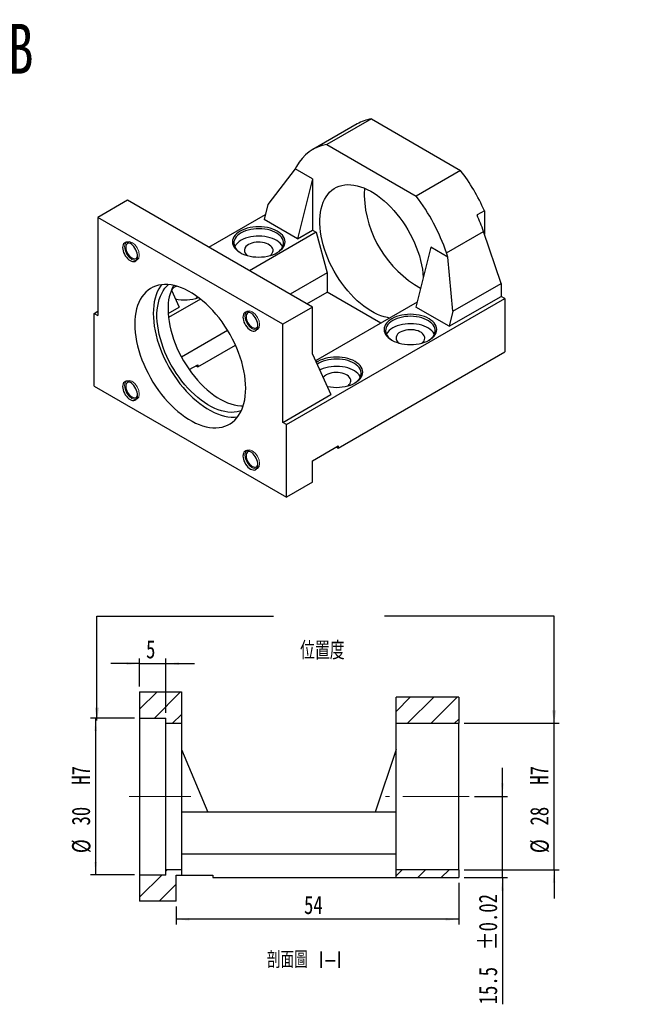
# Model space of a CAD drawing. Header units: millimetres. Extents: x 42 to 277, y 9 to 197.
# Tile 2 of 2: x 159 to 277, y 9 to 197. Entities that reach past the tile are written whole.
import ezdxf

# ---------------------------------------------------------------- set-up
doc = ezdxf.new("R2010")
doc.units = ezdxf.units.MM
doc.linetypes.add('CENTERX2', pattern=[20.32, 12.7, -2.54, 2.54, -2.54])
doc.layers.add('FORMAT', color=7, linetype='Continuous')
doc.styles.add('SLDTEXTSTYLE0', font='TXT', dxfattribs={"width": 0.75})
doc.styles.add('SLDTEXTSTYLE1', font='TXT', dxfattribs={"width": 0.75, "bigfont": 'bigfont'})
doc.styles.add('SLDTEXTSTYLE2', font='TXT', dxfattribs={"width": 0.666667})
doc.dimstyles.new('SLDDIMSTYLE1', dxfattribs={"dimtxt": 0.18, "dimasz": 2.5, "dimexe": 0, "dimexo": 0.0625, "dimgap": 0, "dimtad": 0, "dimtih": 1, "dimtoh": 1, "dimdec": 0, "dimrnd": 1e-09, "dimzin": 0, "dimdsep": 46, "dimtxsty": 'Standard', "dimsah": 1, "dimcen": 0.09, "dimadec": 0, "dimazin": 0, "dimtfac": 2.5, "dimtdec": 0, "dimtofl": 0, "dimtmove": 0, "dimatfit": 3, "dimfxl": 1, "dimfrac": 2, "dimtolj": 1, "dimtzin": 0, "dimarcsym": 0})
doc.dimstyles.new('SLDDIMSTYLE2', dxfattribs={"dimtxt": 3.5, "dimasz": 2.5, "dimexe": 0, "dimexo": 0.0625, "dimgap": 0.875, "dimtad": 1, "dimrnd": 1e-09, "dimzin": 12, "dimdsep": 46, "dimtxsty": 'SLDTEXTSTYLE0', "dimsah": 1, "dimcen": 0.09, "dimadec": 0, "dimazin": 3, "dimtfac": 1, "dimtofl": 0, "dimtmove": 0, "dimatfit": 3, "dimfxl": 1, "dimfrac": 2, "dimtolj": 1, "dimtzin": 12, "dimarcsym": 0})
doc.dimstyles.new('SLDDIMSTYLE3', dxfattribs={"dimtxt": 3.5, "dimasz": 2.5, "dimexe": 0, "dimexo": 0.0625, "dimgap": 0.875, "dimtad": 0, "dimtih": 1, "dimtoh": 1, "dimdec": 1, "dimrnd": 1e-09, "dimzin": 12, "dimdsep": 46, "dimtxsty": 'SLDTEXTSTYLE0', "dimsah": 1, "dimcen": 0, "dimadec": 0, "dimazin": 3, "dimtfac": 1, "dimtofl": 0, "dimtmove": 0, "dimatfit": 3, "dimfxl": 1, "dimfrac": 2, "dimtolj": 1, "dimtzin": 12, "dimarcsym": 0})
doc.dimstyles.new('SLDDIMSTYLE4', dxfattribs={"dimtxt": 3.5, "dimasz": 2.5, "dimexe": 0, "dimexo": 0.0625, "dimgap": 0.875, "dimtad": 1, "dimrnd": 1e-09, "dimzin": 12, "dimdsep": 46, "dimtxsty": 'SLDTEXTSTYLE0', "dimsah": 1, "dimcen": 0.09, "dimadec": 0, "dimazin": 3, "dimtfac": 1, "dimtmove": 0, "dimatfit": 0, "dimfxl": 1, "dimfrac": 2, "dimtolj": 1, "dimtzin": 12, "dimarcsym": 0})
doc.dimstyles.new('SLDDIMSTYLE5', dxfattribs={"dimtxt": 3.5, "dimasz": 2.5, "dimexe": 0, "dimexo": 0.0625, "dimgap": 0.875, "dimtad": 1, "dimdec": 1, "dimrnd": 1e-09, "dimzin": 12, "dimdsep": 46, "dimtxsty": 'SLDTEXTSTYLE0', "dimsah": 1, "dimcen": 0.09, "dimadec": 0, "dimazin": 3, "dimtol": 1, "dimtp": 0.02, "dimtm": 0.02, "dimtfac": 1, "dimtmove": 0, "dimatfit": 0, "dimfxl": 1, "dimfrac": 2, "dimtolj": 1, "dimarcsym": 0})

# ---------------------------------------------------------------- blocks, each defined once
blk = doc.blocks.new('SW_SYMBOL_HOLE_SPOT')
at = {"layer": 'FORMAT', "color": 0}
for p, q in [((0, 875), (0, 75)), ((1600, 75), (1600, 875)), ((0, 75), (1600, 75))]:
    blk.add_line(p, q, dxfattribs=at)
blk = doc.blocks.new('_D_5')
at = {"layer": 'FORMAT'}
for p, q in [((91.19, 128.41), (99.62, 96.94)), ((99.62, 96.94), (141.61, 96.94))]:
    blk.add_line(p, q, dxfattribs=at)
blk.add_solid([(91.19, 128.41), (91.59, 125.93), (92.07, 126.06)], dxfattribs=at)
at = {"layer": 'FORMAT', "xscale": 0.0044707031, "yscale": 0.0044707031, "zscale": 0.0044707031}
blk.add_blockref('SW_SYMBOL_HOLE_SPOT', (108.23, 97.43), dxfattribs=at)
at = {"layer": 'FORMAT', "char_height": 3.5, "attachment_point": 1}
for s, insert, style in [('4 x', (101.2, 107.12), 'SLDTEXTSTYLE2'), ('%%c', (108.62, 107.06), 'SLDTEXTSTYLE0'), ('5.5 \\M+18AAE\\M+19153\\M+18AD1\\M+190FA', (115.21, 107.12), 'SLDTEXTSTYLE1'), ('%%c', (117.67, 101.45), 'SLDTEXTSTYLE0'), ('9.50', (124.26, 101.51), 'SLDTEXTSTYLE0')]:
    blk.add_mtext(s, dxfattribs=dict(at, insert=insert, style=style))
blk = doc.blocks.new('_D_8')
at = {"layer": 'FORMAT', "color": 7}
for p, q in [((261.58, 62.98), (261.58, 68.48)), ((244.39, 62.98), (262.58, 62.98)), ((261.58, 34.98), (261.58, 62.98)), ((244.39, 34.98), (262.58, 34.98)), ((261.58, 34.98), (261.58, 29.48))]:
    blk.add_line(p, q, dxfattribs=at)
for points in [[(261.58, 62.98), (261.83, 65.48), (261.33, 65.48)], [(261.58, 34.98), (261.33, 32.48), (261.83, 32.48)]]:
    blk.add_solid(points, dxfattribs=at)
at = {"layer": 'FORMAT', "color": 7, "char_height": 3.5, "attachment_point": 1, "rotation": 90, "style": 'SLDTEXTSTYLE0'}
for s, insert in [('H7', (257.02, 51.23)), ('28', (257.02, 43.44)), ('%%c', (257.07, 38.16))]:
    blk.add_mtext(s, dxfattribs=dict(at, insert=insert))
blk = doc.blocks.new('_D_9')
at = {"layer": 'FORMAT', "color": 7}
for p, q in [((181.39, 63.98), (172.98, 63.98)), ((173.98, 63.98), (173.98, 33.98)), ((181.39, 33.98), (172.98, 33.98))]:
    blk.add_line(p, q, dxfattribs=at)
for points in [[(173.98, 63.98), (173.73, 61.48), (174.23, 61.48)], [(173.98, 33.98), (174.23, 36.48), (173.73, 36.48)]]:
    blk.add_solid(points, dxfattribs=at)
at = {"layer": 'FORMAT', "color": 7, "char_height": 3.5, "attachment_point": 1, "rotation": 90, "style": 'SLDTEXTSTYLE0'}
for s, insert in [('H7', (169.42, 51.23)), ('30', (169.42, 43.44)), ('%%c', (169.47, 38.16))]:
    blk.add_mtext(s, dxfattribs=dict(at, insert=insert))
blk = doc.blocks.new('_D_10')
at = {"layer": 'FORMAT', "color": 7}
for p, q in [((243.39, 32.48), (243.39, 24.51)), ((189.39, 27.98), (189.39, 24.51)), ((243.39, 25.51), (189.39, 25.51))]:
    blk.add_line(p, q, dxfattribs=at)
for points in [[(189.39, 25.51), (191.89, 25.26), (191.89, 25.76)], [(243.39, 25.51), (240.89, 25.76), (240.89, 25.26)]]:
    blk.add_solid(points, dxfattribs=at)
at = {"layer": 'FORMAT', "color": 7, "insert": (213.81, 30.02), "char_height": 3.5, "attachment_point": 1, "style": 'SLDTEXTSTYLE0'}
blk.add_mtext('54', dxfattribs=at)
blk = doc.blocks.new('_D_11')
at = {"layer": 'FORMAT', "color": 7}
for p, q in [((182.39, 69.98), (182.39, 75.37)), ((187.39, 64.98), (187.39, 75.37)), ((182.39, 74.37), (176.89, 74.37)), ((182.39, 74.37), (187.39, 74.37)), ((187.39, 74.37), (192.89, 74.37))]:
    blk.add_line(p, q, dxfattribs=at)
for points in [[(182.39, 74.37), (179.89, 74.62), (179.89, 74.12)], [(187.39, 74.37), (189.89, 74.12), (189.89, 74.62)]]:
    blk.add_solid(points, dxfattribs=at)
at = {"layer": 'FORMAT', "color": 7, "insert": (183.62, 78.88), "char_height": 3.5, "attachment_point": 1, "style": 'SLDTEXTSTYLE0'}
blk.add_mtext('5', dxfattribs=at)
blk = doc.blocks.new('_D_12')
at = {"layer": 'FORMAT', "color": 7}
for p, q in [((251.72, 48.98), (251.72, 54.48)), ((246.39, 48.98), (252.72, 48.98)), ((251.72, 33.48), (251.72, 48.98)), ((244.39, 33.48), (252.72, 33.48)), ((251.72, 33.48), (251.72, 9.26))]:
    blk.add_line(p, q, dxfattribs=at)
for points in [[(251.72, 48.98), (251.97, 51.48), (251.47, 51.48)], [(251.72, 33.48), (251.47, 30.98), (251.97, 30.98)]]:
    blk.add_solid(points, dxfattribs=at)
at = {"layer": 'FORMAT', "color": 7, "char_height": 3.5, "attachment_point": 1, "rotation": 90, "style": 'SLDTEXTSTYLE0'}
for s, insert in [('±0.02', (247.21, 19.63)), ('15.5', (247.21, 9.26))]:
    blk.add_mtext(s, dxfattribs=dict(at, insert=insert))

msp = doc.modelspace()

# ---------------------------------------------------------------- hatches: boundary and pattern name
at = {"linetype": 'Continuous', "lineweight": 18}
h = msp.add_hatch(dxfattribs=at)
h.set_pattern_fill('ANSI31', style=0)
h.paths.add_polyline_path([(190.393, 62.976), (190.393, 68.976), (182.393, 68.976), (182.393, 63.976), (187.393, 63.976), (187.393, 62.976)], flags=0)
h = msp.add_hatch(dxfattribs=at)
h.set_pattern_fill('ANSI31', style=0)
h.paths.add_polyline_path([(243.393, 62.976), (243.393, 67.976), (231.393, 67.976), (231.393, 62.976)], flags=0)
h = msp.add_hatch(dxfattribs=at)
h.set_pattern_fill('ANSI31', style=0)
h.paths.add_polyline_path([(189.393, 28.976), (189.393, 33.976), (190.393, 33.976), (190.393, 34.976), (187.393, 34.976), (187.393, 33.976), (182.393, 33.976), (182.393, 28.976)], flags=0)
h = msp.add_hatch(dxfattribs=at)
h.set_pattern_fill('ANSI31', style=0)
h.paths.add_polyline_path([(243.393, 33.476), (243.393, 34.976), (231.393, 34.976), (231.393, 33.476)], flags=0)

# ---------------------------------------------------------------- linework, layer by layer
at = {"color": 7, "linetype": 'Continuous', "lineweight": 25}
for p, q in [((223.952, 177.528), (215.467, 172.629)), ((226.679, 178.476), (218.194, 173.577)), ((226.679, 178.476), (243.723, 168.636)), ((218.194, 173.577), (235.238, 163.738)), ((212.397, 169.418), (212.121, 168.918)), ((212.121, 168.918), (206.917, 162.124)), ((215.402, 167.023), (212.121, 168.918)), ((243.723, 168.636), (235.238, 163.738)), ((215.402, 167.023), (212.574, 155.592)), ((215.402, 167.023), (215.402, 157.225)), ((180.047, 162.943), (174.39, 159.677)), ((215.402, 142.533), (180.047, 162.943)), ((206.917, 162.124), (206.21, 159.266)), ((195.606, 153.961), (206.446, 160.218)), ((248.283, 160.947), (246.869, 160.13)), ((248.283, 160.947), (248.283, 156.444)), ((174.39, 159.677), (174.39, 140.897)), ((209.746, 139.267), (174.39, 159.677)), ((212.574, 155.592), (206.21, 159.266)), ((216.109, 156.817), (203.384, 149.471)), ((212.574, 155.592), (215.402, 157.225)), ((215.402, 157.225), (216.109, 156.817)), ((216.109, 156.817), (218.231, 149.06)), ((241.035, 152.885), (248.106, 156.967)), ((251.465, 147.02), (248.106, 156.967)), ((238.03, 153.961), (235.201, 142.53)), ((241.312, 152.066), (238.03, 153.961)), ((241.312, 152.066), (241.035, 152.885)), ((242.272, 141.713), (241.312, 152.066)), ((218.231, 149.06), (211.163, 144.98)), ((218.231, 149.06), (218.231, 145.385)), ((242.272, 141.713), (251.465, 147.02)), ((251.465, 147.02), (251.465, 144.571)), ((188.462, 145.787), (189.947, 142.53)), ((214.346, 143.143), (218.231, 145.385)), ((228.482, 139.467), (218.231, 145.385)), ((194.012, 144.06), (187.914, 140.54)), ((210.453, 120.078), (252.172, 144.162)), ((235.437, 143.482), (215.992, 132.257)), ((241.565, 138.856), (251.465, 144.571)), ((252.172, 144.162), (251.465, 144.571)), ((252.172, 144.162), (252.172, 133.956)), ((173.683, 141.305), (174.39, 141.713)), ((173.683, 127.424), (173.683, 141.305)), ((173.683, 141.305), (174.39, 140.897)), ((187.849, 141.319), (189.947, 142.53)), ((215.402, 142.533), (209.746, 139.267)), ((215.402, 133.551), (215.402, 142.533)), ((241.565, 138.856), (235.201, 142.53)), ((242.272, 141.713), (241.565, 138.856)), ((209.746, 120.486), (209.746, 139.267)), ((199.207, 138.078), (190.38, 132.982)), ((193.482, 131.098), (200.704, 135.267)), ((220.352, 115.586), (252.172, 133.956)), ((215.402, 133.551), (218.938, 125.793)), ((216.445, 132.131), (216.138, 131.936)), ((216.64, 131.794), (216.302, 131.577)), ((191.866, 130.574), (193.482, 131.506)), ((193.128, 131.302), (193.482, 131.098)), ((193.482, 131.506), (193.482, 131.098)), ((173.683, 127.424), (210.453, 106.197)), ((209.746, 120.486), (218.938, 125.793)), ((210.453, 120.078), (209.746, 120.486)), ((210.453, 106.197), (210.453, 120.078)), ((215.402, 113.137), (220.352, 115.995)), ((219.999, 115.791), (220.352, 115.586)), ((220.352, 115.995), (220.352, 115.586)), ((215.402, 109.055), (215.402, 113.137)), ((215.402, 109.055), (210.453, 106.197)), ((182.393, 68.976), (190.393, 68.976)), ((182.393, 68.976), (182.393, 63.976)), ((190.393, 68.976), (190.393, 62.976)), ((243.393, 67.976), (231.393, 67.976)), ((231.393, 62.976), (231.393, 67.976)), ((243.393, 67.976), (243.393, 62.976)), ((182.393, 63.976), (187.393, 63.976)), ((182.393, 63.976), (182.393, 33.976)), ((187.393, 62.976), (187.393, 63.976)), ((187.393, 34.976), (187.393, 62.976)), ((187.393, 62.976), (190.393, 62.976)), ((190.393, 62.976), (190.393, 34.976)), ((231.393, 34.976), (231.393, 62.976)), ((231.393, 62.976), (243.393, 62.976)), ((243.393, 34.976), (243.393, 62.976)), ((190.393, 57.976), (195.393, 45.976)), ((231.393, 57.976), (227.393, 45.976)), ((231.393, 45.976), (190.393, 45.976)), ((231.393, 37.976), (190.393, 37.976)), ((187.393, 33.976), (182.393, 33.976)), ((182.393, 33.976), (182.393, 28.976)), ((190.393, 34.976), (187.393, 34.976)), ((187.393, 33.976), (187.393, 34.976)), ((189.393, 28.976), (189.393, 33.976)), ((189.393, 33.976), (190.393, 33.976)), ((190.393, 34.976), (190.393, 33.976)), ((190.393, 33.976), (196.393, 33.976)), ((196.393, 33.976), (196.393, 33.476)), ((243.393, 34.976), (231.393, 34.976)), ((231.393, 33.476), (231.393, 34.976)), ((243.393, 34.976), (243.393, 33.476)), ((196.393, 33.476), (231.393, 33.476)), ((231.393, 33.476), (243.393, 33.476)), ((189.393, 28.976), (182.393, 28.976))]:
    msp.add_line(p, q, dxfattribs=at)
at = {"color": 7, "linetype": 'Continuous', "lineweight": 25, "flags": 128}
for points in [[(230.163, 140.437), (229.775, 140.505), (229.146, 140.659), (228.507, 140.866), (227.859, 141.128), (227.207, 141.442), (226.552, 141.808), (225.899, 142.223), (225.248, 142.685), (224.605, 143.194), (223.97, 143.746), (223.347, 144.339), (222.74, 144.97), (222.149, 145.637), (221.579, 146.337), (221.031, 147.067), (220.507, 147.824), (220.011, 148.603), (219.545, 149.403), (219.109, 150.219), (218.707, 151.047), (218.34, 151.885), (218.01, 152.728), (217.717, 153.574), (217.464, 154.417), (217.252, 155.255), (217.081, 156.083), (216.952, 156.899), (216.865, 157.698), (216.822, 158.477), (216.822, 159.233), (216.865, 159.962), (216.952, 160.662), (217.081, 161.328), (217.252, 161.959), (217.464, 162.551), (217.717, 163.103), (218.01, 163.61), (218.34, 164.072), (218.707, 164.486), (219.109, 164.85), (219.545, 165.164), (220.011, 165.424), (220.507, 165.631), (221.031, 165.784), (221.579, 165.881), (222.149, 165.922), (222.74, 165.908), (223.347, 165.837), (223.97, 165.711), (224.605, 165.531), (225.248, 165.296), (225.899, 165.008), (226.552, 164.668), (227.207, 164.277), (227.859, 163.838), (228.507, 163.353), (229.146, 162.822), (229.775, 162.249), (230.391, 161.637), (230.99, 160.987), (231.571, 160.303), (232.131, 159.588), (232.667, 158.844), (233.176, 158.076), (233.658, 157.286), (234.109, 156.478), (234.528, 155.655), (234.913, 154.821), (235.262, 153.98), (235.573, 153.135), (235.846, 152.291), (236.079, 151.45), (236.271, 150.616), (236.421, 149.794), (236.529, 148.986), (236.594, 148.196), (236.596, 148.165)], [(201.596, 157.031), (201.221, 156.788), (200.895, 156.523), (200.622, 156.238), (200.406, 155.938), (200.25, 155.625), (200.156, 155.305), (200.124, 154.98), (200.156, 154.655), (200.25, 154.334), (200.406, 154.022), (200.622, 153.721), (200.895, 153.436), (201.221, 153.171), (201.596, 152.929), (202.016, 152.712), (202.476, 152.523), (202.969, 152.366), (203.49, 152.242), (204.031, 152.152), (204.587, 152.097), (205.149, 152.079), (205.712, 152.097), (206.268, 152.152), (206.809, 152.242), (207.33, 152.366), (207.823, 152.523), (208.282, 152.712), (208.703, 152.929), (209.078, 153.171), (209.404, 153.436), (209.677, 153.721), (209.892, 154.022), (210.048, 154.334), (210.143, 154.655), (210.174, 154.98), (210.143, 155.305), (210.048, 155.625), (209.892, 155.938), (209.677, 156.238), (209.404, 156.523), (209.078, 156.788), (208.703, 157.031), (208.282, 157.248), (207.823, 157.436), (207.33, 157.593), (206.809, 157.718), (206.268, 157.808), (205.712, 157.862), (205.149, 157.881), (204.587, 157.862), (204.031, 157.808), (203.49, 157.718), (202.969, 157.593), (202.476, 157.436), (202.016, 157.248), (201.596, 157.031)], [(201.791, 156.694), (201.43, 156.46), (201.117, 156.205), (200.857, 155.93), (200.653, 155.64), (200.508, 155.338), (200.423, 155.029), (200.4, 154.716), (200.439, 154.404), (200.539, 154.096), (200.699, 153.797), (200.917, 153.51), (201.19, 153.24), (201.515, 152.989), (201.696, 152.873)], [(208.603, 152.873), (208.694, 152.93), (209.032, 153.175), (209.318, 153.441), (209.551, 153.724), (209.726, 154.02), (209.841, 154.326), (209.895, 154.638), (209.887, 154.951), (209.818, 155.261), (209.687, 155.565), (209.498, 155.859), (209.252, 156.138), (208.952, 156.398), (208.603, 156.638), (208.208, 156.853), (207.774, 157.041), (207.306, 157.198), (206.809, 157.324), (206.291, 157.417), (205.758, 157.475), (205.217, 157.497), (204.675, 157.484), (204.14, 157.435), (203.617, 157.351), (203.115, 157.233), (202.639, 157.083), (202.195, 156.903), (201.791, 156.694)], [(182, 152.233), (181.978, 152.533), (181.913, 152.849), (181.808, 153.171), (181.665, 153.489), (181.488, 153.795), (181.284, 154.078), (181.058, 154.331), (180.817, 154.545), (180.568, 154.713), (180.319, 154.832), (180.078, 154.896), (179.852, 154.905), (179.647, 154.858), (179.471, 154.756), (179.328, 154.602), (179.222, 154.402), (179.158, 154.161), (179.136, 153.886), (179.158, 153.587), (179.222, 153.271), (179.328, 152.949), (179.471, 152.63), (179.647, 152.324), (179.852, 152.041), (180.078, 151.789), (180.319, 151.575), (180.568, 151.406), (180.817, 151.288), (181.058, 151.223), (181.284, 151.215), (181.488, 151.262), (181.665, 151.364), (181.808, 151.517), (181.913, 151.718), (181.978, 151.959), (182, 152.233)], [(180.481, 154.76), (180.467, 154.762), (180.265, 154.754), (180.088, 154.688), (179.943, 154.568), (179.836, 154.397), (179.769, 154.183), (179.747, 153.933), (179.769, 153.657), (179.836, 153.366), (179.943, 153.071), (180.088, 152.783), (180.265, 152.513), (180.467, 152.272), (180.686, 152.069), (180.913, 151.912), (181.141, 151.806), (181.36, 151.757), (181.562, 151.765), (181.738, 151.83), (181.884, 151.951), (181.991, 152.121), (181.997, 152.135)], [(209.74, 154.051), (209.687, 154.157), (209.498, 154.45), (209.252, 154.729), (208.952, 154.99), (208.603, 155.229), (208.208, 155.444), (207.774, 155.632), (207.306, 155.79), (206.809, 155.916), (206.291, 156.008), (205.758, 156.066), (205.217, 156.088), (204.675, 156.075), (204.14, 156.026), (203.617, 155.942), (203.115, 155.824), (202.639, 155.674), (202.195, 155.494), (201.791, 155.286)], [(207.302, 152.358), (207.362, 152.404), (207.581, 152.605), (207.745, 152.822), (207.851, 153.052), (207.897, 153.287), (207.882, 153.524), (207.806, 153.758), (207.67, 153.981), (207.478, 154.191), (207.234, 154.382), (206.943, 154.55), (206.612, 154.691), (206.249, 154.802), (205.861, 154.88), (205.457, 154.924), (205.047, 154.933), (204.638, 154.907), (204.241, 154.845), (203.864, 154.75), (203.516, 154.624), (203.205, 154.469)], [(202.674, 127.018), (202.653, 127.815), (202.587, 128.635), (202.479, 129.472), (202.328, 130.325), (202.134, 131.19), (201.899, 132.062), (201.624, 132.939), (201.31, 133.816), (200.957, 134.691), (200.568, 135.56), (200.144, 136.418), (199.687, 137.264), (199.199, 138.092), (198.681, 138.9), (198.136, 139.684), (197.566, 140.441), (196.974, 141.168), (196.361, 141.863), (195.731, 142.521), (195.086, 143.141), (194.428, 143.72), (193.761, 144.255), (193.086, 144.745), (192.408, 145.187), (191.728, 145.579), (191.049, 145.921), (190.375, 146.21), (189.708, 146.445), (189.05, 146.625), (188.405, 146.75), (187.774, 146.82), (187.162, 146.833), (186.569, 146.789), (186, 146.69), (185.455, 146.535), (184.937, 146.325), (184.449, 146.061), (183.992, 145.743), (183.568, 145.374), (183.179, 144.955), (182.826, 144.487), (182.512, 143.972), (182.236, 143.413), (182.002, 142.812), (181.808, 142.171), (181.657, 141.493), (181.548, 140.78), (181.483, 140.036), (181.461, 139.264), (181.483, 138.467), (181.548, 137.648), (181.657, 136.81), (181.808, 135.957), (182.002, 135.093), (182.236, 134.22), (182.512, 133.344), (182.826, 132.466), (183.179, 131.591), (183.568, 130.723), (183.992, 129.864), (184.449, 129.019), (184.937, 128.191), (185.455, 127.383), (186, 126.599), (186.569, 125.841), (187.162, 125.114), (187.774, 124.42), (188.405, 123.761), (189.05, 123.142), (189.708, 122.563), (190.375, 122.027), (191.049, 121.538), (191.728, 121.096), (192.408, 120.703), (193.086, 120.362), (193.761, 120.073), (194.428, 119.838), (195.086, 119.657), (195.731, 119.532), (196.361, 119.463), (196.974, 119.45), (197.566, 119.493), (198.136, 119.593), (198.681, 119.748), (199.199, 119.958), (199.687, 120.222), (200.144, 120.539), (200.568, 120.908), (200.957, 121.328), (201.31, 121.796), (201.624, 122.31), (201.899, 122.869), (202.134, 123.471), (202.328, 124.112), (202.479, 124.79), (202.587, 125.502), (202.653, 126.246), (202.674, 127.018)], [(201.821, 122.697), (201.554, 122.611), (201.018, 122.486), (200.458, 122.417), (199.878, 122.404), (199.278, 122.446), (198.663, 122.544), (198.034, 122.698), (197.394, 122.906), (196.747, 123.167), (196.094, 123.481), (195.44, 123.847), (194.786, 124.262), (194.136, 124.724), (193.492, 125.233), (192.857, 125.785), (192.235, 126.378), (191.627, 127.009), (191.036, 127.676), (190.466, 128.376), (189.918, 129.106), (189.395, 129.863), (188.899, 130.642), (188.432, 131.442), (187.997, 132.258), (187.595, 133.086), (187.227, 133.924), (186.897, 134.767), (186.605, 135.613), (186.352, 136.456), (186.139, 137.294), (185.968, 138.122), (185.839, 138.938), (185.753, 139.737), (185.709, 140.516), (185.709, 141.272), (185.753, 142.001), (185.839, 142.701), (185.968, 143.367), (186.139, 143.998), (186.352, 144.59), (186.605, 145.142), (186.897, 145.649), (187.227, 146.111), (187.595, 146.525), (187.901, 146.81)], [(186.548, 146.787), (186.362, 146.528), (186.047, 146.013), (185.772, 145.454), (185.537, 144.853), (185.344, 144.212), (185.192, 143.534), (185.084, 142.821), (185.019, 142.077), (184.997, 141.305), (185.019, 140.508), (185.084, 139.689), (185.192, 138.851), (185.344, 137.998), (185.537, 137.134), (185.772, 136.261), (186.047, 135.385), (186.362, 134.507), (186.714, 133.632), (187.103, 132.764), (187.527, 131.905), (187.984, 131.06), (188.473, 130.232), (188.99, 129.424), (189.535, 128.64), (190.105, 127.882), (190.697, 127.155), (191.31, 126.461), (191.94, 125.802), (192.586, 125.183), (193.243, 124.604), (193.911, 124.068), (194.585, 123.579), (195.263, 123.137), (195.943, 122.744), (196.622, 122.403), (197.296, 122.114), (197.964, 121.879), (198.621, 121.698), (199.267, 121.573), (199.897, 121.504), (200.509, 121.491), (201.102, 121.534), (201.124, 121.537)], [(189.495, 146.509), (189.374, 146.46), (189.063, 146.305)], [(187.825, 142.122), (187.847, 141.354), (187.912, 140.564), (188.019, 139.756), (188.17, 138.934), (188.362, 138.1), (188.595, 137.259), (188.867, 136.415), (189.179, 135.57), (189.528, 134.729), (189.913, 133.895), (190.332, 133.073), (190.783, 132.264), (191.264, 131.474), (191.774, 130.706), (192.31, 129.962), (192.87, 129.247), (193.451, 128.563), (194.05, 127.913), (194.666, 127.301), (195.295, 126.728), (195.934, 126.198), (196.581, 125.712), (197.234, 125.273), (197.888, 124.882), (198.542, 124.542), (199.192, 124.254), (199.836, 124.019), (200.471, 123.839), (201.093, 123.713), (201.701, 123.642), (202.186, 123.626)], [(205, 138.956), (204.978, 139.255), (204.913, 139.571), (204.808, 139.893), (204.665, 140.212), (204.488, 140.517), (204.284, 140.801), (204.058, 141.053), (203.817, 141.267), (203.568, 141.436), (203.319, 141.554), (203.078, 141.619), (202.852, 141.627), (202.647, 141.58), (202.471, 141.478), (202.328, 141.325), (202.222, 141.124), (202.158, 140.883), (202.136, 140.609), (202.158, 140.309), (202.222, 139.993), (202.328, 139.671), (202.471, 139.353), (202.647, 139.047), (202.852, 138.764), (203.078, 138.511), (203.319, 138.297), (203.568, 138.129), (203.817, 138.01), (204.058, 137.946), (204.284, 137.937), (204.488, 137.984), (204.665, 138.086), (204.808, 138.24), (204.913, 138.44), (204.978, 138.681), (205, 138.956)], [(203.481, 141.483), (203.467, 141.484), (203.265, 141.476), (203.088, 141.411), (202.943, 141.29), (202.836, 141.12), (202.769, 140.905), (202.747, 140.655), (202.769, 140.379), (202.836, 140.088), (202.943, 139.793), (203.088, 139.505), (203.265, 139.236), (203.467, 138.995), (203.686, 138.792), (203.913, 138.634), (204.141, 138.529), (204.36, 138.479), (204.562, 138.487), (204.738, 138.553), (204.884, 138.673), (204.991, 138.844), (204.997, 138.857)], [(230.588, 140.295), (230.212, 140.052), (229.886, 139.787), (229.613, 139.502), (229.398, 139.201), (229.242, 138.889), (229.147, 138.568), (229.116, 138.243), (229.147, 137.919), (229.242, 137.598), (229.398, 137.285), (229.613, 136.985), (229.886, 136.7), (230.212, 136.435), (230.588, 136.192), (231.008, 135.975), (231.467, 135.787), (231.96, 135.63), (232.481, 135.505), (233.023, 135.415), (233.578, 135.361), (234.141, 135.342), (234.703, 135.361), (235.259, 135.415), (235.8, 135.505), (236.321, 135.63), (236.814, 135.787), (237.274, 135.975), (237.694, 136.192), (238.069, 136.435), (238.396, 136.7), (238.668, 136.985), (238.884, 137.285), (239.04, 137.598), (239.134, 137.919), (239.166, 138.243), (239.134, 138.568), (239.04, 138.889), (238.884, 139.201), (238.668, 139.502), (238.396, 139.787), (238.069, 140.052), (237.694, 140.295), (237.274, 140.511), (236.814, 140.7), (236.321, 140.857), (235.8, 140.981), (235.259, 141.072), (234.703, 141.126), (234.141, 141.144), (233.578, 141.126), (233.023, 141.072), (232.481, 140.981), (231.96, 140.857), (231.467, 140.7), (231.008, 140.511), (230.588, 140.295)], [(230.782, 139.958), (230.421, 139.724), (230.109, 139.468), (229.849, 139.193), (229.645, 138.903), (229.499, 138.602), (229.414, 138.292), (229.391, 137.98), (229.43, 137.667), (229.53, 137.36), (229.69, 137.061), (229.908, 136.774), (230.182, 136.504), (230.507, 136.253), (230.687, 136.136)], [(237.595, 136.136), (237.686, 136.194), (238.023, 136.439), (238.31, 136.705), (238.542, 136.988), (238.717, 137.284), (238.832, 137.59), (238.886, 137.901), (238.879, 138.214), (238.809, 138.525), (238.679, 138.829), (238.489, 139.122), (238.243, 139.401), (237.943, 139.662), (237.594, 139.902), (237.2, 140.117), (236.766, 140.304), (236.297, 140.462), (235.801, 140.588), (235.283, 140.681), (234.75, 140.738), (234.209, 140.761), (233.667, 140.747), (233.131, 140.698), (232.609, 140.614), (232.106, 140.497), (231.63, 140.347), (231.187, 140.166), (230.782, 139.958)], [(238.731, 137.315), (238.679, 137.42), (238.489, 137.714), (238.243, 137.993), (237.943, 138.254), (237.594, 138.493), (237.2, 138.708), (236.766, 138.896), (236.297, 139.054), (235.801, 139.18), (235.283, 139.272), (234.75, 139.33), (234.209, 139.352), (233.667, 139.339), (233.131, 139.29), (232.609, 139.206), (232.106, 139.088), (231.63, 138.938), (231.187, 138.758), (230.782, 138.549)], [(236.293, 135.622), (236.353, 135.668), (236.572, 135.868), (236.736, 136.086), (236.843, 136.315), (236.889, 136.551), (236.873, 136.788), (236.797, 137.021), (236.661, 137.245), (236.469, 137.455), (236.225, 137.646), (235.935, 137.814), (235.604, 137.954), (235.24, 138.065), (234.852, 138.144), (234.449, 138.188), (234.038, 138.197), (233.629, 138.17), (233.232, 138.109), (232.856, 138.014), (232.508, 137.888), (232.196, 137.733)], [(218.221, 127.366), (218.339, 127.341), (218.88, 127.251), (219.436, 127.197), (219.999, 127.178), (220.561, 127.197), (221.117, 127.251), (221.658, 127.341), (222.179, 127.466), (222.672, 127.623), (223.132, 127.811), (223.552, 128.028), (223.927, 128.271), (224.253, 128.536), (224.526, 128.821), (224.742, 129.121), (224.898, 129.434), (224.992, 129.754), (225.024, 130.079), (224.992, 130.404), (224.898, 130.725), (224.742, 131.037), (224.526, 131.338), (224.253, 131.623), (223.927, 131.888), (223.552, 132.131), (223.132, 132.347), (222.672, 132.536), (222.179, 132.693), (221.658, 132.817), (221.117, 132.907), (220.561, 132.962), (219.999, 132.98), (219.436, 132.962), (218.88, 132.907), (218.339, 132.817), (217.818, 132.693), (217.325, 132.536), (216.866, 132.347), (216.445, 132.131), (216.445, 132.131)], [(223.452, 127.972), (223.544, 128.03), (223.881, 128.275), (224.168, 128.541), (224.4, 128.823), (224.575, 129.12), (224.69, 129.426), (224.744, 129.737), (224.736, 130.05), (224.667, 130.361), (224.537, 130.665), (224.347, 130.958), (224.101, 131.237), (223.801, 131.498), (223.452, 131.738), (223.058, 131.953), (222.623, 132.14), (222.155, 132.298), (221.659, 132.424), (221.14, 132.516), (220.607, 132.574), (220.066, 132.597), (219.525, 132.583), (218.989, 132.534), (218.466, 132.45), (217.964, 132.333), (217.488, 132.182), (217.045, 132.002), (216.64, 131.794)], [(224.589, 129.15), (224.537, 129.256), (224.347, 129.55), (224.101, 129.829), (223.801, 130.089), (223.452, 130.329), (223.058, 130.544), (222.623, 130.732), (222.155, 130.889), (221.659, 131.015), (221.14, 131.108), (220.607, 131.166), (220.066, 131.188), (219.525, 131.175), (218.989, 131.126), (218.466, 131.042), (217.964, 130.924), (217.488, 130.774), (217.045, 130.594), (216.804, 130.475)], [(222.151, 127.458), (222.211, 127.503), (222.43, 127.704), (222.594, 127.922), (222.701, 128.151), (222.747, 128.387), (222.731, 128.624), (222.655, 128.857), (222.519, 129.081), (222.327, 129.291), (222.083, 129.482), (221.792, 129.65), (221.462, 129.79), (221.098, 129.901), (220.71, 129.98), (220.306, 130.024), (219.896, 130.033), (219.487, 130.006), (219.09, 129.945), (218.714, 129.85), (218.366, 129.724), (218.054, 129.569)], [(182, 125.674), (181.978, 125.973), (181.913, 126.289), (181.808, 126.611), (181.665, 126.93), (181.488, 127.236), (181.284, 127.519), (181.058, 127.771), (180.817, 127.985), (180.568, 128.154), (180.319, 128.272), (180.078, 128.337), (179.852, 128.346), (179.647, 128.298), (179.471, 128.196), (179.328, 128.043), (179.222, 127.843), (179.158, 127.601), (179.136, 127.327), (179.158, 127.027), (179.222, 126.711), (179.328, 126.389), (179.471, 126.071), (179.647, 125.765), (179.852, 125.482), (180.078, 125.229), (180.319, 125.015), (180.568, 124.847), (180.817, 124.728), (181.058, 124.664), (181.284, 124.655), (181.488, 124.702), (181.665, 124.804), (181.808, 124.958), (181.913, 125.158), (181.978, 125.399), (182, 125.674)], [(180.481, 128.201), (180.467, 128.202), (180.265, 128.194), (180.088, 128.129), (179.943, 128.008), (179.836, 127.838), (179.769, 127.623), (179.747, 127.373), (179.769, 127.097), (179.836, 126.806), (179.943, 126.511), (180.088, 126.223), (180.265, 125.954), (180.467, 125.713), (180.686, 125.51), (180.913, 125.352), (181.141, 125.247), (181.36, 125.197), (181.562, 125.205), (181.738, 125.271), (181.884, 125.391), (181.991, 125.562), (181.997, 125.575)], [(205, 112.396), (204.978, 112.696), (204.913, 113.011), (204.808, 113.334), (204.665, 113.652), (204.488, 113.958), (204.284, 114.241), (204.058, 114.494), (203.817, 114.707), (203.568, 114.876), (203.319, 114.995), (203.078, 115.059), (202.852, 115.068), (202.647, 115.021), (202.471, 114.919), (202.328, 114.765), (202.222, 114.565), (202.158, 114.324), (202.136, 114.049), (202.158, 113.75), (202.222, 113.434), (202.328, 113.112), (202.471, 112.793), (202.647, 112.487), (202.852, 112.204), (203.078, 111.952), (203.319, 111.738), (203.568, 111.569), (203.817, 111.451), (204.058, 111.386), (204.284, 111.377), (204.488, 111.425), (204.665, 111.527), (204.808, 111.68), (204.913, 111.88), (204.978, 112.121), (205, 112.396)], [(203.481, 114.923), (203.467, 114.925), (203.265, 114.917), (203.088, 114.851), (202.943, 114.731), (202.836, 114.56), (202.769, 114.346), (202.747, 114.096), (202.769, 113.82), (202.836, 113.529), (202.943, 113.234), (203.088, 112.946), (203.265, 112.676), (203.467, 112.435), (203.686, 112.232), (203.913, 112.075), (204.141, 111.969), (204.36, 111.92), (204.562, 111.928), (204.738, 111.993), (204.884, 112.114), (204.991, 112.284), (204.997, 112.297)]]:
    msp.add_lwpolyline(points, dxfattribs=at)
at = {"color": 7, "linetype": 'Continuous', "lineweight": 18, "flags": 128}
for points in [[(182.328, 152.443), (182.22, 151.88), (181.913, 151.527), (181.455, 151.438), (180.913, 151.626), (180.372, 152.063), (179.913, 152.682), (179.607, 153.389), (179.499, 154.076), (179.607, 154.639), (179.913, 154.991), (180.372, 155.08), (180.913, 154.892), (181.455, 154.456), (181.913, 153.837), (182.22, 153.13), (182.328, 152.443)], [(205.328, 139.165), (205.22, 138.602), (204.913, 138.25), (204.455, 138.16), (203.913, 138.349), (203.372, 138.785), (202.913, 139.404), (202.607, 140.111), (202.499, 140.798), (202.607, 141.361), (202.913, 141.714), (203.372, 141.803), (203.913, 141.615), (204.455, 141.178), (204.913, 140.559), (205.22, 139.852), (205.328, 139.165)], [(182.328, 125.883), (182.22, 125.321), (181.913, 124.968), (181.455, 124.879), (180.913, 125.067), (180.372, 125.503), (179.913, 126.122), (179.607, 126.829), (179.499, 127.516), (179.607, 128.079), (179.913, 128.432), (180.372, 128.521), (180.913, 128.333), (181.455, 127.896), (181.913, 127.277), (182.22, 126.57), (182.328, 125.883)], [(205.328, 112.606), (205.22, 112.043), (204.913, 111.69), (204.455, 111.601), (203.913, 111.789), (203.372, 112.226), (202.913, 112.845), (202.607, 113.551), (202.499, 114.239), (202.607, 114.801), (202.913, 115.154), (203.372, 115.243), (203.913, 115.055), (204.455, 114.618), (204.913, 114), (205.22, 113.293), (205.328, 112.606)]]:
    msp.add_lwpolyline(points, dxfattribs=at)
at = {"color": 7, "linetype": 'Continuous', "lineweight": 25}
for centre, radius, start, end in [((227.839, 170.742), 7.82, 98.52813, 119.80358), ((219.417, 165.754), 7.918, 98.88186, 152.44095), ((212.98, 145.211), 38.651, 24.02454, 37.30621), ((236.992, 163.794), 11.69, 172.91198, 180.18508), ((246.346, 164.536), 21.058, 182.12111, 240.87038), ((204.854, 140.534), 38.231, 18.84911, 37.36885), ((213.593, 145.288), 36.436, 18.69555, 24.03831), ((203.094, 152.753), 2.848, 117.23502, 152.89483), ((203.615, 153.363), 1.18, 110.36721, 238.39644), ((196.674, 142.444), 8.854, 151.55502, 182.08732), ((189.947, 144.68), 1.85, 118.54594, 143.32206), ((190.997, 152.18), 8.269, 257.65662, 288.64919), ((192.106, 145.667), 1.81, 305.57107, 318.77772), ((232.085, 136.017), 2.848, 117.23502, 152.89483), ((232.607, 136.627), 1.18, 110.36721, 238.39644), ((218.938, 127.943), 1.85, 118.54594, 143.32206)]:
    msp.add_arc(centre, radius, start, end, dxfattribs=at)
at = {"layer": 'FORMAT', "color": 7, "linetype": 'CENTERX2', "lineweight": 18}
for p, q in [((192.182, 48.976), (180.393, 48.976)), ((245.393, 48.976), (229.393, 48.976))]:
    msp.add_line(p, q, dxfattribs=at)

# ---------------------------------------------------------------- texts
at = {"layer": 'FORMAT', "color": 7, "attachment_point": 1}
for s, insert, char_height, style in [('MBL06/08-B', (113.53, 196.661), 9.525, 'SLDTEXTSTYLE0'), ('\\M+188CA\\M+19275\\M+19378', (213.057, 78.607), 3.43958, 'SLDTEXTSTYLE1')]:
    msp.add_mtext(s, dxfattribs=dict(at, insert=insert, char_height=char_height, style=style))
at = {"layer": 'FORMAT', "insert": (213.826, 19.377), "char_height": 3.175, "attachment_point": 2, "style": 'SLDTEXTSTYLE1'}
msp.add_mtext('\\M+19655\\M+196CA\\M+19AA4 I-I', dxfattribs=at)

# ---------------------------------------------------------------- dimensions: what is measured, and where the dimension line sits
at = {"layer": 'FORMAT'}
dim = msp.add_diameter_dim_2p(p1=(88.584, 138.115), p2=(91.186, 128.407), text='4 x <> 完全貫穿\\P{\\fGDT;v}%%c 9.50 \\P', dimstyle='SLDDIMSTYLE3', dxfattribs=at)
dim.commit()
dim.dimension.update_dxf_attribs({"geometry": '_D_5', "text_midpoint": (121.409, 102.553), "dimtype": 163})
at = {"layer": 'FORMAT', "color": 7}
for base, p1, p2, dimstyle, picture, middle in [((187.393, 74.367), (182.393, 68.976), (187.393, 63.976), 'SLDDIMSTYLE4', '_D_11', (184.91, 74.367)), ((189.393, 25.51), (243.393, 33.476), (189.393, 28.976), 'SLDDIMSTYLE2', '_D_10', (216.393, 25.51))]:
    dim = msp.add_linear_dim(base=base, p1=p1, p2=p2, dimstyle=dimstyle, dxfattribs=at)
    dim.commit()
    dim.dimension.update_dxf_attribs({"geometry": picture, "text_midpoint": middle, "dimtype": 160})
for base, p1, p2, picture, middle in [((261.58, 62.976), (243.393, 34.976), (243.393, 62.976), '_D_8', (261.58, 47.564)), ((173.982, 33.976), (182.393, 63.976), (182.393, 33.976), '_D_9', (173.982, 47.564))]:
    dim = msp.add_linear_dim(base=base, p1=p1, p2=p2, angle=90, text='%%c<>  H7', dimstyle='SLDDIMSTYLE4', dxfattribs=at)
    dim.commit()
    dim.dimension.update_dxf_attribs({"geometry": picture, "text_midpoint": middle, "dimtype": 160})
dim = msp.add_linear_dim(base=(251.72, 48.976), p1=(243.393, 33.476), p2=(245.393, 48.976), angle=90, dimstyle='SLDDIMSTYLE5', dxfattribs=at)
dim.commit()
dim.dimension.update_dxf_attribs({"geometry": '_D_12', "text_midpoint": (251.72, 20.241), "dimtype": 160})

# ---------------------------------------------------------------- leaders
for points in [[(174.232, 63.479), (174.232, 83.464), (207.978, 83.464)], [(261.599, 62.976), (261.599, 83.464), (229.205, 83.464)]]:
    msp.add_leader(points, dimstyle='SLDDIMSTYLE1', dxfattribs=at)

doc.saveas('drawing.dxf')
